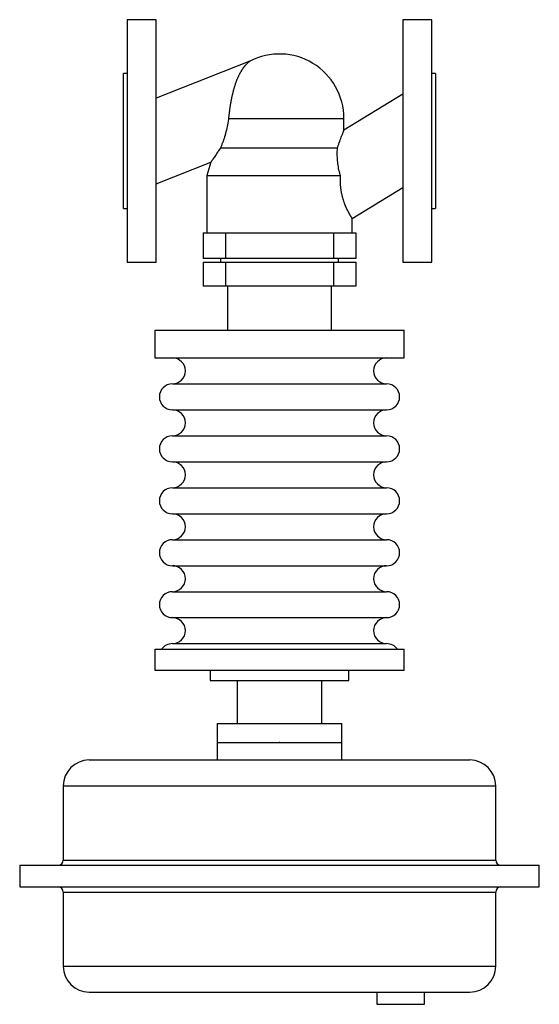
# Model space of a CAD drawing. Header units: millimetres. Extents: x -60 to 240, y -499 to 70.
import ezdxf

# ---------------------------------------------------------------- set-up
doc = ezdxf.new("R2010")
doc.units = ezdxf.units.MM
doc.linetypes.add('CNS_SOLID', pattern=[0])
doc.layers.add('vis', color=7, linetype='CNS_SOLID', lineweight=30)

msp = doc.modelspace()

# ---------------------------------------------------------------- linework, layer by layer
at = {"layer": 'vis'}
for p, q in [((18.7, 70), (2, 70)), ((2, 70), (2, -70)), ((18.7, -70), (18.7, 70)), ((178, 70), (161.3, 70)), ((161.3, 70), (161.3, -70)), ((178, -70), (178, 70)), ((72.87, 46.02), (18.7, 24.71)), ((2, 39), (0, 39)), ((0, -39), (0, 39)), ((180, 39), (178, 39)), ((180, 39), (180, -39)), ((161.3, 26.95), (127.2, 6.13)), ((60.58, 13), (127.2, 13)), ((127.2, 6.13), (127.2, 13)), ((55.99, -4), (123.47, -4)), ((18.7, -24.72), (50.31, -12.29)), ((50.31, -12.29), (48, -20)), ((48, -20), (48, -53)), ((48, -20), (125.19, -20)), ((132, -44.83), (161.3, -26.95)), ((0, -39), (2, -39)), ((178, -39), (180, -39)), ((132, -53), (132, -44.83)), ((45.89, -53), (45.89, -68)), ((45.89, -53), (134.11, -53)), ((58.89, -53), (58.89, -68)), ((121.11, -53), (121.11, -68)), ((134.11, -53), (134.11, -68)), ((134.11, -68), (45.89, -68)), ((56, -68), (56, -70)), ((124, -70), (124, -68)), ((2, -70), (18.7, -70)), ((45.89, -70), (45.89, -83.8)), ((45.89, -70), (134.11, -70)), ((58.89, -70), (58.89, -83.8)), ((121.11, -70), (121.11, -83.8)), ((134.11, -70), (134.11, -83.8)), ((161.3, -70), (178, -70)), ((134.11, -83.8), (45.89, -83.8)), ((60, -83.8), (60, -109.31)), ((120, -109.31), (120, -83.8)), ((18, -109.31), (18, -125.31)), ((18, -109.31), (162, -109.31)), ((162, -125.31), (162, -109.31)), ((18, -125.31), (162, -125.31)), ((28.15, -140.31), (151.85, -140.31)), ((28.15, -155.31), (151.85, -155.31)), ((28.15, -170.31), (151.85, -170.31)), ((28.15, -185.31), (151.85, -185.31)), ((28.15, -200.31), (151.85, -200.31)), ((28.15, -215.31), (151.85, -215.31)), ((28.15, -230.31), (151.85, -230.31)), ((28.15, -245.31), (151.85, -245.31)), ((28.15, -260.31), (151.85, -260.31)), ((28.15, -275.31), (151.85, -275.31)), ((18, -293.6), (18, -305.6)), ((18, -293.6), (162, -293.6)), ((28.15, -290.31), (151.85, -290.31)), ((162, -305.6), (162, -293.6)), ((18, -305.6), (162, -305.6)), ((50, -305.6), (50, -311.6)), ((130, -311.6), (130, -305.6)), ((50, -311.6), (130, -311.6)), ((65.5, -311.6), (65.5, -336.5)), ((114.5, -336.5), (114.5, -311.6)), ((54, -336.5), (54, -347.5)), ((54, -336.5), (126, -336.5)), ((126, -347.5), (126, -336.5)), ((54, -347.5), (54, -357.5)), ((54, -347.5), (126, -347.5)), ((54, -347.5), (126, -347.5)), ((126, -357.5), (126, -347.5)), ((-19.86, -357.5), (199.86, -357.5)), ((-34.86, -372.5), (-34.86, -415.3)), ((-34.86, -372.5), (214.86, -372.5)), ((214.86, -415.3), (214.86, -372.5)), ((-60, -418.3), (-60, -430.8)), ((-60, -418.3), (240, -418.3)), ((-34.86, -415.3), (214.86, -415.3)), ((240, -430.8), (240, -418.3)), ((-60, -430.8), (240, -430.8)), ((-34.86, -433.8), (-34.86, -476.6)), ((-34.86, -433.8), (214.86, -433.8)), ((214.86, -476.6), (214.86, -433.8)), ((-34.86, -476.6), (214.86, -476.6)), ((-19.86, -491.6), (199.86, -491.6)), ((146.25, -491.6), (146.25, -498.6)), ((173.75, -498.6), (173.75, -491.6)), ((146.25, -498.6), (173.75, -498.6))]:
    msp.add_line(p, q, dxfattribs=at)
for points in [[(72.87, 46.02), (72.87, 46.02), (72.84, 46), (72.8, 45.97), (72.78, 45.95), (72.74, 45.93), (72.66, 45.87), (72.57, 45.79), (72.46, 45.71), (72.34, 45.61), (72.21, 45.5), (72.15, 45.45), (72.08, 45.39), (71.93, 45.26), (71.77, 45.12), (71.62, 44.98), (71.45, 44.83), (71.28, 44.67), (71.2, 44.58), (71.11, 44.5), (70.94, 44.33), (70.77, 44.15), (70.68, 44.06), (70.6, 43.96), (70.42, 43.77), (70.25, 43.58), (70.16, 43.48), (70.08, 43.38), (69.91, 43.18), (69.74, 42.98), (69.58, 42.77), (69.41, 42.57), (69.25, 42.35), (69.17, 42.24), (69.09, 42.13), (68.92, 41.91), (68.76, 41.68), (68.59, 41.44), (68.43, 41.2), (68.27, 40.95), (68.19, 40.82), (68.11, 40.7), (67.94, 40.44), (67.78, 40.17), (67.62, 39.91), (67.46, 39.63), (67.31, 39.35), (67.23, 39.21), (67.15, 39.07), (66.99, 38.78), (66.84, 38.49), (66.69, 38.19), (66.54, 37.89), (66.39, 37.58), (66.31, 37.42), (66.24, 37.27), (66.09, 36.95), (65.95, 36.63), (65.81, 36.31), (65.67, 35.99), (65.53, 35.66), (65.46, 35.49), (65.39, 35.32), (65.26, 34.99), (65.12, 34.65), (65.06, 34.47), (64.99, 34.3), (64.86, 33.96), (64.74, 33.61), (64.67, 33.43), (64.61, 33.26), (64.49, 32.91), (64.37, 32.55), (64.25, 32.19), (64.13, 31.84), (64.02, 31.48), (63.97, 31.29), (63.91, 31.11), (63.8, 30.75), (63.69, 30.39), (63.59, 30.03), (63.49, 29.66), (63.39, 29.3), (63.34, 29.12), (63.29, 28.93), (63.19, 28.57), (63.1, 28.2), (63, 27.83), (62.91, 27.45), (62.82, 27.06), (62.77, 26.87), (62.73, 26.68), (62.64, 26.28), (62.55, 25.89), (62.46, 25.49), (62.38, 25.09), (62.29, 24.68), (62.25, 24.47), (62.21, 24.27), (62.13, 23.86), (62.05, 23.44), (61.97, 23.02), (61.89, 22.6), (61.82, 22.18), (61.78, 21.97), (61.74, 21.75), (61.67, 21.33), (61.6, 20.9), (61.57, 20.69), (61.53, 20.47), (61.46, 20.04), (61.4, 19.61), (61.37, 19.39), (61.33, 19.18), (61.27, 18.75), (61.21, 18.31), (61.15, 17.88), (61.09, 17.45), (61.04, 17.02), (61.01, 16.8), (60.98, 16.59), (60.93, 16.16), (60.88, 15.73), (60.83, 15.31), (60.78, 14.88), (60.74, 14.46), (60.71, 14.25), (60.69, 14.04), (60.65, 13.62), (60.6, 13.21), (60.58, 13)], [(60.58, 13), (60.53, 12.47), (60.39, 11.4), (60.23, 10.34), (60.14, 9.8), (60.05, 9.28), (59.84, 8.23), (59.61, 7.19), (59.37, 6.18), (59.11, 5.18), (58.84, 4.21), (58.7, 3.73), (58.56, 3.26), (58.28, 2.35), (58, 1.47), (57.71, 0.61), (57.41, -0.26), (57.1, -1.11), (56.94, -1.54), (56.78, -1.96), (56.47, -2.79), (56.15, -3.6), (55.99, -4)], [(123.47, -4), (123.62, -3.56), (123.91, -2.69), (124.2, -1.85), (124.35, -1.43), (124.5, -1.02), (124.79, -0.21), (125.07, 0.59), (125.35, 1.35), (125.62, 2.07), (125.88, 2.75), (126, 3.07), (126.12, 3.38), (126.35, 3.96), (126.55, 4.48), (126.73, 4.94), (126.82, 5.17), (126.84, 5.23), (126.87, 5.29), (126.88, 5.32), (126.89, 5.35), (126.91, 5.41), (126.93, 5.46), (126.96, 5.52), (126.98, 5.57), (126.99, 5.62), (127, 5.64), (127.01, 5.66), (127.03, 5.71), (127.05, 5.75), (127.06, 5.77), (127.06, 5.79), (127.08, 5.83), (127.09, 5.86), (127.1, 5.88), (127.11, 5.9), (127.12, 5.93), (127.13, 5.96), (127.14, 5.98), (127.15, 6.01), (127.16, 6.03), (127.16, 6.04), (127.17, 6.05), (127.17, 6.07), (127.18, 6.08), (127.19, 6.1), (127.19, 6.11), (127.19, 6.12), (127.2, 6.12), (127.2, 6.12), (127.2, 6.13), (127.2, 6.13), (127.2, 6.13)], [(55.99, -4), (55.74, -4.37), (55.24, -5.11), (54.76, -5.82), (54.52, -6.17), (54.29, -6.51), (53.84, -7.17), (53.4, -7.8), (52.99, -8.4), (52.61, -8.96), (52.25, -9.49), (52.07, -9.74), (51.91, -9.98), (51.58, -10.45), (51.28, -10.88), (51.02, -11.27), (50.88, -11.47), (50.84, -11.53), (50.8, -11.58), (50.79, -11.6), (50.77, -11.63), (50.74, -11.68), (50.7, -11.72), (50.67, -11.77), (50.64, -11.81), (50.61, -11.85), (50.6, -11.87), (50.59, -11.89), (50.56, -11.93), (50.54, -11.97), (50.52, -11.98), (50.51, -12), (50.49, -12.03), (50.47, -12.06), (50.46, -12.08), (50.45, -12.09), (50.43, -12.12), (50.41, -12.14), (50.4, -12.16), (50.38, -12.18), (50.37, -12.2), (50.37, -12.21), (50.36, -12.22), (50.35, -12.23), (50.34, -12.25), (50.33, -12.26), (50.33, -12.27), (50.32, -12.27), (50.32, -12.28), (50.32, -12.28), (50.32, -12.28), (50.31, -12.29), (50.31, -12.29)], [(125.19, -20), (125.05, -19.54), (124.79, -18.63), (124.56, -17.72), (124.45, -17.26), (124.34, -16.81), (124.15, -15.89), (123.98, -14.96), (123.83, -14.03), (123.7, -13.1), (123.6, -12.17), (123.55, -11.71), (123.51, -11.25), (123.45, -10.33), (123.4, -9.43), (123.37, -8.54), (123.36, -7.67), (123.36, -6.81), (123.37, -6.39), (123.38, -5.98), (123.41, -5.17), (123.45, -4.38), (123.47, -4)], [(132, -44.83), (132, -44.83), (132, -44.83), (131.99, -44.82), (131.99, -44.81), (131.98, -44.8), (131.97, -44.78), (131.95, -44.76), (131.94, -44.73), (131.92, -44.7), (131.89, -44.66), (131.88, -44.64), (131.86, -44.62), (131.83, -44.57), (131.8, -44.52), (131.76, -44.46), (131.72, -44.4), (131.68, -44.33), (131.66, -44.3), (131.63, -44.26), (131.58, -44.18), (131.53, -44.1), (131.5, -44.06), (131.48, -44.01), (131.42, -43.92), (131.36, -43.82), (131.33, -43.77), (131.29, -43.72), (131.23, -43.61), (131.16, -43.5), (131.09, -43.38), (131.01, -43.26), (130.94, -43.13), (130.9, -43.06), (130.86, -43), (130.78, -42.86), (130.69, -42.72), (130.61, -42.57), (130.52, -42.42), (130.43, -42.26), (130.38, -42.18), (130.34, -42.1), (130.24, -41.93), (130.15, -41.76), (130.05, -41.59), (129.96, -41.41), (129.86, -41.23), (129.81, -41.13), (129.76, -41.04), (129.66, -40.85), (129.56, -40.65), (129.45, -40.45), (129.35, -40.25), (129.25, -40.04), (129.2, -39.93), (129.14, -39.83), (129.04, -39.61), (128.94, -39.39), (128.83, -39.17), (128.73, -38.95), (128.62, -38.72), (128.57, -38.6), (128.52, -38.49), (128.41, -38.25), (128.31, -38.01), (128.26, -37.88), (128.2, -37.76), (128.1, -37.5), (127.99, -37.25), (127.94, -37.12), (127.89, -36.98), (127.78, -36.72), (127.68, -36.44), (127.57, -36.17), (127.47, -35.88), (127.37, -35.6), (127.32, -35.45), (127.27, -35.31), (127.17, -35.01), (127.07, -34.72), (126.97, -34.41), (126.88, -34.11), (126.78, -33.79), (126.74, -33.64), (126.69, -33.48), (126.6, -33.16), (126.51, -32.84), (126.43, -32.52), (126.34, -32.19), (126.26, -31.86), (126.22, -31.69), (126.18, -31.52), (126.11, -31.19), (126.03, -30.85), (125.96, -30.51), (125.89, -30.16), (125.83, -29.81), (125.79, -29.64), (125.76, -29.47), (125.7, -29.12), (125.65, -28.76), (125.59, -28.41), (125.54, -28.05), (125.49, -27.7), (125.47, -27.52), (125.45, -27.34), (125.41, -26.98), (125.37, -26.62), (125.35, -26.44), (125.33, -26.26), (125.3, -25.9), (125.27, -25.54), (125.26, -25.36), (125.25, -25.18), (125.22, -24.82), (125.2, -24.46), (125.19, -24.1), (125.17, -23.74), (125.16, -23.39), (125.16, -23.21), (125.15, -23.03), (125.15, -22.68), (125.14, -22.33), (125.14, -21.98), (125.14, -21.62), (125.15, -21.27), (125.15, -21.09), (125.16, -20.91), (125.17, -20.55), (125.18, -20.18), (125.19, -20)]]:
    msp.add_lwpolyline(points, dxfattribs=at)
for centre, radius, start, end in [((90, 13), 37.2, 0, 117.4209), ((28.15, -132.81), 7.5, 270, 450), ((151.85, -132.81), 7.5, 90, 270), ((28.15, -147.81), 7.5, 90, 270), ((151.85, -147.81), 7.5, 270, 450), ((28.15, -162.81), 7.5, 270, 450), ((151.85, -162.81), 7.5, 90, 270), ((28.15, -177.81), 7.5, 90, 270), ((151.85, -177.81), 7.5, 270, 450), ((28.15, -192.81), 7.5, 270, 450), ((151.85, -192.81), 7.5, 90, 270), ((28.15, -207.81), 7.5, 90, 270), ((151.85, -207.81), 7.5, 270, 450), ((28.15, -222.81), 7.5, 270, 450), ((151.85, -222.81), 7.5, 90, 270), ((28.15, -237.81), 7.5, 90, 270), ((151.85, -237.81), 7.5, 270, 450), ((28.15, -252.81), 7.5, 270, 450), ((151.85, -252.81), 7.5, 90, 270), ((28.15, -267.81), 7.5, 90, 270), ((151.85, -267.81), 7.5, 270, 450), ((28.15, -282.81), 7.5, 270, 450), ((151.85, -282.81), 7.5, 90, 270), ((28.15, -297.81), 7.5, 90, 145.8519), ((151.85, -297.81), 7.5, 34.1481, 90), ((-19.86, -372.5), 15, 90, 180), ((199.86, -372.5), 15, 0, 90), ((-37.86, -415.3), 3, 270, 360), ((217.86, -415.3), 3, 180, 270), ((-37.86, -433.8), 3, 0, 90), ((217.86, -433.8), 3, 90, 180), ((-19.86, -476.6), 15, 180, 270), ((199.86, -476.6), 15, 270, 360)]:
    msp.add_arc(centre, radius, start, end, dxfattribs=at)
msp.add_point((90, -347.5), dxfattribs=at)
msp.add_point((90, -347.5), dxfattribs=at)

doc.saveas('drawing.dxf')
